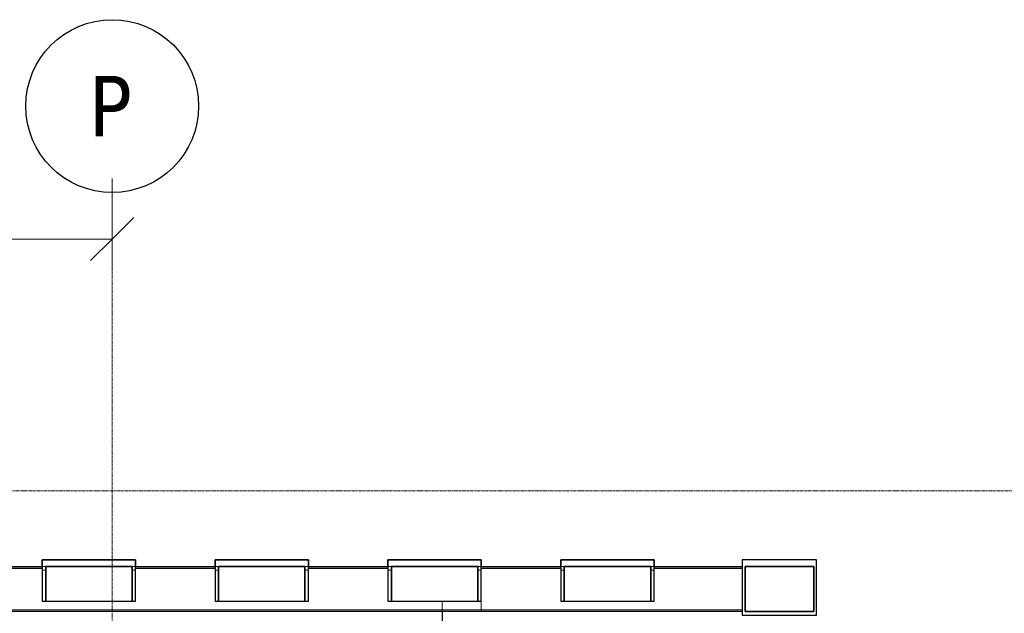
# Model space of a CAD drawing. Header units: millimetres. Extents: x 61846 to 198573, y 13020 to 52988.
# Tile 57 of 150: x 117775 to 123472, y 49552 to 52988. Entities that reach past the tile are written whole.
import ezdxf

# ---------------------------------------------------------------- set-up
doc = ezdxf.new("R2010")
doc.units = ezdxf.units.MM
doc.linetypes.add('Grid Line', pattern=[22.225, 12.7, -3.175, 3.175, -3.175])
for name, color, linetype, lineweight in [('A-ANNO-DIMS', 211, 'Continuous', 18), ('A-ANNO-DIMS-100', 211, 'Continuous', 18), ('A-COLS', 52, 'Continuous', 35), ('A-ROOF', 132, 'Continuous', 35), ('A-WALL', 113, 'Continuous', 25), ('S-GRID', 1, 'Continuous', 18), ('S-GRID-IDEN', 1, 'Continuous', 25)]:
    doc.layers.add(name, color=color, linetype=linetype, lineweight=lineweight)
doc.styles.add('Tahoma', font='tahoma.ttf', dxfattribs={"height": 350})
doc.styles.add('Verdana', font='verdana.ttf', dxfattribs={"height": 250})
doc.dimstyles.new('NL_00_maatvoering_2_5', dxfattribs={"dimscale": 304.8, "dimtxt": 260.988859, "dimasz": 0.82021, "dimexe": 0.590551, "dimexo": 0.0625, "dimgap": 0.295276, "dimtad": 1, "dimdec": 0, "dimzin": 0, "dimdsep": 46, "dimtxsty": 'Verdana', "dimblk1": 'OBLIQUE', "dimblk2": 'OBLIQUE', "dimsah": 1, "dimcen": 0.09, "dimdle": 0.590551, "dimazin": 0, "dimtfac": 1, "dimtdec": 4, "dimtix": 1, "dimtmove": 0, "dimatfit": 3, "dimfxl": 1.148294, "dimfxlon": 1, "dimtvp": 1, "dimtfill": 1, "dimtolj": 1, "dimtzin": 0, "dimarcsym": 2})

# ---------------------------------------------------------------- blocks, each defined once
blk = doc.blocks.new('21_NOAHH_Wand_Wand-x 2552963 - 21_NOAHH_Wand_Wand-x 2552963-147950-5e verdieping lierenkamer')
at = {"layer": 'A-WALL', "color": 130, "lineweight": 13}
for p, q in [((82885.2, 49822), (82865.2, 49822)), ((82865.2, 49802), (82885.2, 49802)), ((83405.2, 49822), (83385.2, 49822)), ((83385.2, 49802), (83405.2, 49802)), ((83885.2, 49822), (83865.2, 49822)), ((83865.2, 49802), (83885.2, 49802)), ((84405.2, 49822), (84385.2, 49822)), ((84385.2, 49802), (84405.2, 49802)), ((84885.2, 49822), (84865.2, 49822)), ((84865.2, 49802), (84885.2, 49802)), ((85405.2, 49822), (85385.2, 49822)), ((85385.2, 49802), (85405.2, 49802)), ((85885.2, 49822), (85865.2, 49822)), ((85865.2, 49802), (85885.2, 49802)), ((86405.2, 49822), (86385.2, 49822)), ((86385.2, 49802), (86405.2, 49802))]:
    blk.add_line(p, q, dxfattribs=at)
blk = doc.blocks.new('27_NOAHH_Dak_Dak-x 2801636 - 27_NOAHH_Dak_Dak-x 2801636-162653-5e verdieping lierenkamer')
at = {"layer": 'A-ROOF', "color": 250, "lineweight": 25}
for p, q in [((85178.9, 49562), (85178.9, 49480)), ((85178.9, 49401.1), (85178.9, 49298.7)), ((85178.9, 49285.3), (85178.9, 49049.6)), ((85178.9, 49049.6), (85215.6, 49049.6)), ((85415.6, 49049.6), (86782, 49049.6))]:
    blk.add_line(p, q, dxfattribs=at)
blk = doc.blocks.new('21_NOAHH_Wand_Wand-x 2842993 - 21_NOAHH_Wand_Wand-x-163097-5e verdieping lierenkamer')
at = {"layer": 'A-WALL', "color": 130, "lineweight": 13}
for p, q in [((85405.2, 49818.9), (85405.2, 49822)), ((85405.2, 49822), (85865.2, 49822)), ((85865.2, 49822), (85405.2, 49822)), ((85405.2, 49822), (85405.2, 49818.9)), ((85405.2, 49811.5), (85405.2, 49818.9)), ((85865.2, 49818.9), (85405.2, 49818.9)), ((85405.2, 49818.9), (85405.2, 49811.5)), ((85405.2, 49818.9), (85865.2, 49818.9)), ((85865.2, 49811.5), (85405.2, 49811.5)), ((85405.2, 49811.5), (85405.2, 49622)), ((85405.2, 49622), (85405.2, 49811.5)), ((85405.2, 49811.5), (85865.2, 49811.5)), ((85865.2, 49822), (85865.2, 49818.9)), ((85865.2, 49818.9), (85865.2, 49822)), ((85865.2, 49818.9), (85865.2, 49811.5)), ((85865.2, 49811.5), (85865.2, 49818.9)), ((85865.2, 49811.5), (85865.2, 49622)), ((85865.2, 49622), (85865.2, 49811.5)), ((86405.2, 49818.9), (86405.2, 49822)), ((86405.2, 49822), (86405.2, 49818.9)), ((86915.2, 49822), (86405.2, 49822)), ((86405.2, 49822), (86915.2, 49822)), ((86405.2, 49811.5), (86405.2, 49818.9)), ((86405.2, 49818.9), (86405.2, 49811.5)), ((86915.2, 49818.9), (86405.2, 49818.9)), ((86405.2, 49818.9), (86915.2, 49818.9)), ((86405.2, 49622), (86405.2, 49811.5)), ((86915.2, 49811.5), (86405.2, 49811.5)), ((86405.2, 49811.5), (86405.2, 49622)), ((86405.2, 49811.5), (86915.2, 49811.5)), ((85178.9, 49622), (85178.9, 49571.5)), ((85178.9, 49571.5), (85178.9, 49622)), ((85405.2, 49622), (85385.2, 49622)), ((85385.2, 49622), (85405.2, 49622)), ((85865.2, 49622), (85885.2, 49622)), ((85885.2, 49622), (85865.2, 49622)), ((86385.2, 49622), (86405.2, 49622)), ((86405.2, 49622), (86385.2, 49622)), ((85178.9, 49571.5), (86915.2, 49571.5)), ((85178.9, 49564.7), (85178.9, 49571.5)), ((86915.2, 49571.5), (85178.9, 49571.5)), ((85178.9, 49571.5), (85178.9, 49564.7)), ((85178.9, 49562), (85178.9, 49564.7)), ((85178.9, 49564.7), (86915.2, 49564.7)), ((86915.2, 49564.7), (85178.9, 49564.7)), ((85178.9, 49564.7), (85178.9, 49562)), ((86915.2, 49562), (85178.9, 49562)), ((85178.9, 49562), (86915.2, 49562))]:
    blk.add_line(p, q, dxfattribs=at)
blk = doc.blocks.new('21_NOAHH_Wand_Wand-x 2842993 - 21_NOAHH_Wand_Wand-x 2842993-163101-5e verdieping lierenkamer')
blk.add_blockref('21_NOAHH_Wand_Wand-x 2842993 - 21_NOAHH_Wand_Wand-x-163097-5e verdieping lierenkamer', (0, 0))
blk = doc.blocks.new('_NOAHH_Kolom_Kolom-x 2846146 - 21_10_Baksteen-163379-5e verdieping lierenkamer')
at = {"layer": 'A-COLS', "color": 250, "lineweight": 25}
for p, q in [((85865.2, 49822), (85865.2, 49862)), ((85865.2, 49862), (86405.2, 49862)), ((85865.2, 49862), (85865.2, 49822)), ((85865.2, 49862), (85865.2, 49622)), ((86405.2, 49862), (85865.2, 49862)), ((86405.2, 49862), (85865.2, 49862)), ((86405.2, 49862), (86405.2, 49822)), ((86405.2, 49822), (86405.2, 49862)), ((86405.2, 49622), (86405.2, 49862)), ((85885.2, 49622), (85885.2, 49822)), ((85885.2, 49822), (86385.2, 49822)), ((86385.2, 49822), (86385.2, 49622)), ((85865.2, 49622), (85885.2, 49622)), ((86385.2, 49622), (86405.2, 49622))]:
    blk.add_line(p, q, dxfattribs=at)
blk = doc.blocks.new('_NOAHH_Kolom_Kolom-x 2846146 - _NOAHH_Kolom_Kolom-x 2846146-163376-5e verdieping lierenkamer')
at = {"layer": 'A-COLS', "color": 250, "lineweight": 25}
for p, q in [((86385.2, 49822), (85885.2, 49822)), ((85885.2, 49822), (85885.2, 49622)), ((86385.2, 49622), (86385.2, 49822)), ((85885.2, 49622), (86385.2, 49622))]:
    blk.add_line(p, q, dxfattribs=at)
blk.add_blockref('_NOAHH_Kolom_Kolom-x 2846146 - 21_10_Baksteen-163379-5e verdieping lierenkamer', (0, 0))
blk = doc.blocks.new('21_NOAHH_Wand_Wand-x 2847637 - 21_NOAHH_Wand_Wand-x-163394-5e verdieping lierenkamer')
at = {"layer": 'A-WALL', "color": 130, "lineweight": 13}
for p, q in [((82405.2, 49822), (82865.2, 49822)), ((82865.2, 49822), (82405.2, 49822)), ((82865.2, 49818.9), (82405.2, 49818.9)), ((82405.2, 49818.9), (82865.2, 49818.9)), ((82405.2, 49811.5), (82865.2, 49811.5)), ((82405.2, 49811.5), (82865.2, 49811.5)), ((82865.2, 49822), (82865.2, 49818.9)), ((82865.2, 49818.9), (82865.2, 49822)), ((82865.2, 49818.9), (82865.2, 49811.5)), ((82865.2, 49811.5), (82865.2, 49818.9)), ((82865.2, 49811.5), (82865.2, 49622)), ((82865.2, 49811.5), (82865.2, 49622)), ((83405.2, 49818.9), (83405.2, 49822)), ((83405.2, 49822), (83865.2, 49822)), ((83405.2, 49822), (83405.2, 49818.9)), ((83865.2, 49822), (83405.2, 49822)), ((83405.2, 49811.5), (83405.2, 49818.9)), ((83405.2, 49818.9), (83405.2, 49811.5)), ((83865.2, 49818.9), (83405.2, 49818.9)), ((83405.2, 49818.9), (83865.2, 49818.9)), ((83405.2, 49622), (83405.2, 49811.5)), ((83405.2, 49811.5), (83865.2, 49811.5)), ((83405.2, 49622), (83405.2, 49811.5)), ((83405.2, 49811.5), (83865.2, 49811.5)), ((83865.2, 49822), (83865.2, 49818.9)), ((83865.2, 49818.9), (83865.2, 49822)), ((83865.2, 49818.9), (83865.2, 49811.5)), ((83865.2, 49811.5), (83865.2, 49818.9)), ((83865.2, 49811.5), (83865.2, 49622)), ((83865.2, 49811.5), (83865.2, 49622)), ((84405.2, 49818.9), (84405.2, 49822)), ((84405.2, 49822), (84865.2, 49822)), ((84865.2, 49822), (84405.2, 49822)), ((84405.2, 49822), (84405.2, 49818.9)), ((84405.2, 49811.5), (84405.2, 49818.9)), ((84865.2, 49818.9), (84405.2, 49818.9)), ((84405.2, 49818.9), (84405.2, 49811.5)), ((84405.2, 49818.9), (84865.2, 49818.9)), ((84405.2, 49622), (84405.2, 49811.5)), ((84405.2, 49811.5), (84865.2, 49811.5)), ((84405.2, 49622), (84405.2, 49811.5)), ((84405.2, 49811.5), (84865.2, 49811.5)), ((84865.2, 49822), (84865.2, 49818.9)), ((84865.2, 49818.9), (84865.2, 49822)), ((84865.2, 49818.9), (84865.2, 49811.5)), ((84865.2, 49811.5), (84865.2, 49818.9)), ((84865.2, 49811.5), (84865.2, 49622)), ((84865.2, 49811.5), (84865.2, 49622)), ((82865.2, 49622), (82885.2, 49622)), ((82865.2, 49622), (82885.2, 49622)), ((83385.2, 49622), (83405.2, 49622)), ((83385.2, 49622), (83405.2, 49622)), ((83865.2, 49622), (83885.2, 49622)), ((83865.2, 49622), (83885.2, 49622)), ((84385.2, 49622), (84405.2, 49622)), ((84385.2, 49622), (84405.2, 49622)), ((84865.2, 49622), (84885.2, 49622)), ((84865.2, 49622), (84885.2, 49622)), ((85385.2, 49622), (85405.2, 49622)), ((85385.2, 49622), (85405.2, 49622)), ((85405.2, 49622), (85405.2, 49571.5)), ((85405.2, 49622), (85405.2, 49571.5)), ((85405.2, 49571.5), (70926.3, 49571.5)), ((85405.2, 49571.5), (70926.3, 49571.5)), ((70926.3, 49564.7), (85405.2, 49564.7)), ((85405.2, 49564.7), (70926.3, 49564.7)), ((85405.2, 49562), (71307.1, 49562)), ((71307.1, 49562), (85405.2, 49562)), ((85405.2, 49571.5), (85405.2, 49564.7)), ((85405.2, 49564.7), (85405.2, 49571.5)), ((85405.2, 49564.7), (85405.2, 49562)), ((85405.2, 49562), (85405.2, 49564.7))]:
    blk.add_line(p, q, dxfattribs=at)
blk = doc.blocks.new('21_NOAHH_Wand_Wand-x 2847637 - 21_NOAHH_Wand_Wand-x 2847637-163398-5e verdieping lierenkamer')
blk.add_blockref('21_NOAHH_Wand_Wand-x 2847637 - 21_NOAHH_Wand_Wand-x-163394-5e verdieping lierenkamer', (0, 0))
blk = doc.blocks.new('_NOAHH_Kolom_Kolom-x 2847993 - 21_10_Baksteen-163423-5e verdieping lierenkamer')
at = {"layer": 'A-COLS', "color": 250, "lineweight": 25}
for p, q in [((84865.2, 49822), (84865.2, 49862)), ((84865.2, 49862), (85405.2, 49862)), ((84865.2, 49862), (84865.2, 49822)), ((84865.2, 49862), (84865.2, 49622)), ((85405.2, 49862), (84865.2, 49862)), ((85405.2, 49862), (84865.2, 49862)), ((85405.2, 49862), (85405.2, 49822)), ((85405.2, 49822), (85405.2, 49862)), ((85405.2, 49622), (85405.2, 49862)), ((84885.2, 49622), (84885.2, 49822)), ((84885.2, 49822), (85385.2, 49822)), ((85385.2, 49822), (85385.2, 49622)), ((84865.2, 49622), (84885.2, 49622)), ((85385.2, 49622), (85405.2, 49622))]:
    blk.add_line(p, q, dxfattribs=at)
blk = doc.blocks.new('_NOAHH_Kolom_Kolom-x 2847993 - _NOAHH_Kolom_Kolom-x 2847993-163420-5e verdieping lierenkamer')
at = {"layer": 'A-COLS', "color": 250, "lineweight": 25}
for p, q in [((85385.2, 49822), (84885.2, 49822)), ((84885.2, 49822), (84885.2, 49622)), ((85385.2, 49622), (85385.2, 49822)), ((84885.2, 49622), (85385.2, 49622))]:
    blk.add_line(p, q, dxfattribs=at)
blk.add_blockref('_NOAHH_Kolom_Kolom-x 2847993 - 21_10_Baksteen-163423-5e verdieping lierenkamer', (0, 0))
blk = doc.blocks.new('_NOAHH_Kolom_Kolom-x 2848515 - _NOAHH_Kolom_Kolom-x 2848515-163475-5e verdieping lierenkamer')
at = {"layer": 'A-COLS', "color": 250, "lineweight": 25}
for p, q in [((87345.2, 49862), (86915.2, 49862)), ((86915.2, 49862), (86915.2, 49542)), ((87345.2, 49542), (87345.2, 49862)), ((86931.1, 49822), (86931.1, 49562)), ((87329.2, 49822), (86931.1, 49822)), ((86931.1, 49562), (86931.1, 49822)), ((86931.1, 49822), (87329.2, 49822)), ((87329.2, 49562), (87329.2, 49822)), ((87329.2, 49822), (87329.2, 49562)), ((86931.1, 49562), (87329.2, 49562)), ((87329.2, 49562), (86931.1, 49562)), ((86915.2, 49542), (87345.2, 49542))]:
    blk.add_line(p, q, dxfattribs=at)
blk = doc.blocks.new('_NOAHH_Kolom_Kolom-x 2894442 - 21_10_Baksteen-165776-5e verdieping lierenkamer')
at = {"layer": 'A-COLS', "color": 250, "lineweight": 25}
for p, q in [((82865.2, 49822), (82865.2, 49862)), ((82865.2, 49862), (83405.2, 49862)), ((82865.2, 49862), (82865.2, 49822)), ((82865.2, 49862), (82865.2, 49622)), ((83405.2, 49862), (82865.2, 49862)), ((83405.2, 49862), (82865.2, 49862)), ((83405.2, 49862), (83405.2, 49822)), ((83405.2, 49822), (83405.2, 49862)), ((83405.2, 49622), (83405.2, 49862)), ((82885.2, 49622), (82885.2, 49822)), ((82885.2, 49822), (83385.2, 49822)), ((83385.2, 49822), (83385.2, 49622)), ((82865.2, 49622), (82885.2, 49622)), ((83385.2, 49622), (83405.2, 49622))]:
    blk.add_line(p, q, dxfattribs=at)
blk = doc.blocks.new('_NOAHH_Kolom_Kolom-x 2894442 - _NOAHH_Kolom_Kolom-x 2894442-165773-5e verdieping lierenkamer')
at = {"layer": 'A-COLS', "color": 250, "lineweight": 25}
for p, q in [((83385.2, 49822), (82885.2, 49822)), ((82885.2, 49822), (82885.2, 49622)), ((83385.2, 49622), (83385.2, 49822)), ((82885.2, 49622), (83385.2, 49622))]:
    blk.add_line(p, q, dxfattribs=at)
blk.add_blockref('_NOAHH_Kolom_Kolom-x 2894442 - 21_10_Baksteen-165776-5e verdieping lierenkamer', (0, 0))
blk = doc.blocks.new('_NOAHH_Kolom_Kolom-x 2894698 - 21_10_Baksteen-165798-5e verdieping lierenkamer')
at = {"layer": 'A-COLS', "color": 250, "lineweight": 25}
for p, q in [((83865.2, 49822), (83865.2, 49862)), ((83865.2, 49862), (84405.2, 49862)), ((83865.2, 49862), (83865.2, 49822)), ((83865.2, 49862), (83865.2, 49622)), ((84405.2, 49862), (83865.2, 49862)), ((84405.2, 49862), (83865.2, 49862)), ((84405.2, 49862), (84405.2, 49822)), ((84405.2, 49822), (84405.2, 49862)), ((84405.2, 49622), (84405.2, 49862)), ((83885.2, 49622), (83885.2, 49822)), ((83885.2, 49822), (84385.2, 49822)), ((84385.2, 49822), (84385.2, 49622)), ((83865.2, 49622), (83885.2, 49622)), ((84385.2, 49622), (84405.2, 49622))]:
    blk.add_line(p, q, dxfattribs=at)
blk = doc.blocks.new('_NOAHH_Kolom_Kolom-x 2894698 - _NOAHH_Kolom_Kolom-x 2894698-165795-5e verdieping lierenkamer')
at = {"layer": 'A-COLS', "color": 250, "lineweight": 25}
for p, q in [((84385.2, 49822), (83885.2, 49822)), ((83885.2, 49822), (83885.2, 49622)), ((84385.2, 49622), (84385.2, 49822)), ((83885.2, 49622), (84385.2, 49622))]:
    blk.add_line(p, q, dxfattribs=at)
blk.add_blockref('_NOAHH_Kolom_Kolom-x 2894698 - 21_10_Baksteen-165798-5e verdieping lierenkamer', (0, 0))
blk = doc.blocks.new('TadP_A_BWK_BOUWKUNDE_rvt-2-5e verdieping lierenkamer')
at = {"layer": 'A-COLS', "color": 250, "lineweight": 25}
for name in ['_NOAHH_Kolom_Kolom-x 2894442 - _NOAHH_Kolom_Kolom-x 2894442-165773-5e verdieping lierenkamer', '_NOAHH_Kolom_Kolom-x 2894698 - _NOAHH_Kolom_Kolom-x 2894698-165795-5e verdieping lierenkamer', '_NOAHH_Kolom_Kolom-x 2847993 - _NOAHH_Kolom_Kolom-x 2847993-163420-5e verdieping lierenkamer', '_NOAHH_Kolom_Kolom-x 2846146 - _NOAHH_Kolom_Kolom-x 2846146-163376-5e verdieping lierenkamer', '_NOAHH_Kolom_Kolom-x 2848515 - _NOAHH_Kolom_Kolom-x 2848515-163475-5e verdieping lierenkamer']:
    blk.add_blockref(name, (0, 0), dxfattribs=at)
at = {"layer": 'A-ROOF', "color": 250, "lineweight": 25}
blk.add_blockref('27_NOAHH_Dak_Dak-x 2801636 - 27_NOAHH_Dak_Dak-x 2801636-162653-5e verdieping lierenkamer', (0, 0), dxfattribs=at)
at = {"layer": 'A-WALL', "color": 250, "lineweight": 25}
for name in ['21_NOAHH_Wand_Wand-x 2847637 - 21_NOAHH_Wand_Wand-x 2847637-163398-5e verdieping lierenkamer', '21_NOAHH_Wand_Wand-x 2552963 - 21_NOAHH_Wand_Wand-x 2552963-147950-5e verdieping lierenkamer', '21_NOAHH_Wand_Wand-x 2842993 - 21_NOAHH_Wand_Wand-x 2842993-163101-5e verdieping lierenkamer']:
    blk.add_blockref(name, (0, 0), dxfattribs=at)
blk = doc.blocks.new('Grid - 5 mm-26474-5e verdieping lierenkamer')
at = {"layer": 'S-GRID-IDEN'}
blk.add_circle((0, 0), 5, dxfattribs=at)
blk = doc.blocks.new('DIMBLOCK9-5e verdieping lierenkamer')
at = {"layer": 'A-ANNO-DIMS-100'}
for p, q in [((113960.4, 52068.4), (113960.4, 51538.4)), ((113960.4, 51718.4), (113960.4, 52068.4)), ((118310.4, 52068.4), (118310.4, 51538.4)), ((118310.4, 51718.4), (118310.4, 52068.4)), ((113960.4, 51718.4), (114085.4, 51843.4)), ((118310.4, 51718.4), (118435.4, 51843.4)), ((113960.4, 51718.4), (113835.4, 51593.4)), ((113960.4, 51718.4), (118310.4, 51718.4)), ((118310.4, 51718.4), (118185.4, 51593.4))]:
    blk.add_line(p, q, dxfattribs=at)
at = {"layer": 'A-ANNO-DIMS-100', "color": 0, "insert": (115696.3, 52128.8), "char_height": 250, "width": 1053.898, "attachment_point": 1, "line_spacing_factor": 0.994243, "style": 'Verdana', "bg_fill": 3, "box_fill_scale": 1.25, "bg_fill_color": 256, "bg_fill_true_color": 13158600, "bg_fill_transparency": 0}
blk.add_mtext('4350', dxfattribs=at)
blk = doc.blocks.new('_Oblique')
at = {"color": 0, "linetype": 'ByBlock', "lineweight": -2}
blk.add_line((-0.5, -0.5), (0.5, 0.5), dxfattribs=at)

msp = doc.modelspace()

# ---------------------------------------------------------------- linework, layer by layer
at = {"layer": 'S-GRID', "linetype": 'Grid Line'}
for p, q in [((118310.4, 43804.1), (118310.4, 51987.8)), ((98914.4, 50260), (126259.8, 50260))]:
    msp.add_line(p, q, dxfattribs=at)

# ---------------------------------------------------------------- block references
at = {"color": 170, "lineweight": 5}
msp.add_blockref('TadP_A_BWK_BOUWKUNDE_rvt-2-5e verdieping lierenkamer', (35040.4, 0), dxfattribs=at)
at = {"layer": 'S-GRID-IDEN', "xscale": 99.99999999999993, "yscale": 99.99999999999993, "zscale": 99.99999999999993}
msp.add_blockref('Grid - 5 mm-26474-5e verdieping lierenkamer', (118310.4, 52487.8), dxfattribs=at)

# ---------------------------------------------------------------- texts
at = {"layer": 'S-GRID-IDEN', "lineweight": 18, "insert": (118174.8, 52662.6), "char_height": 350, "width": 320.675, "attachment_point": 1, "style": 'Tahoma'}
msp.add_mtext('P', dxfattribs=at)

# ---------------------------------------------------------------- next in the draw order: dimensions: what is measured, and where the dimension line sits
at = {"layer": 'A-ANNO-DIMS'}
dim = msp.add_linear_dim(base=(118310.4, 51718.4), p1=(113960.4, 52068.4), p2=(118310.4, 52068.4), dimstyle='NL_00_maatvoering_2_5', override={"dimpost": '<>', "dimfxl": 4350}, dxfattribs=at)
dim.commit()
dim.dimension.update_dxf_attribs({"geometry": 'DIMBLOCK9-5e verdieping lierenkamer', "text_midpoint": (116135.4, 51938.6)})

doc.saveas('drawing.dxf')
